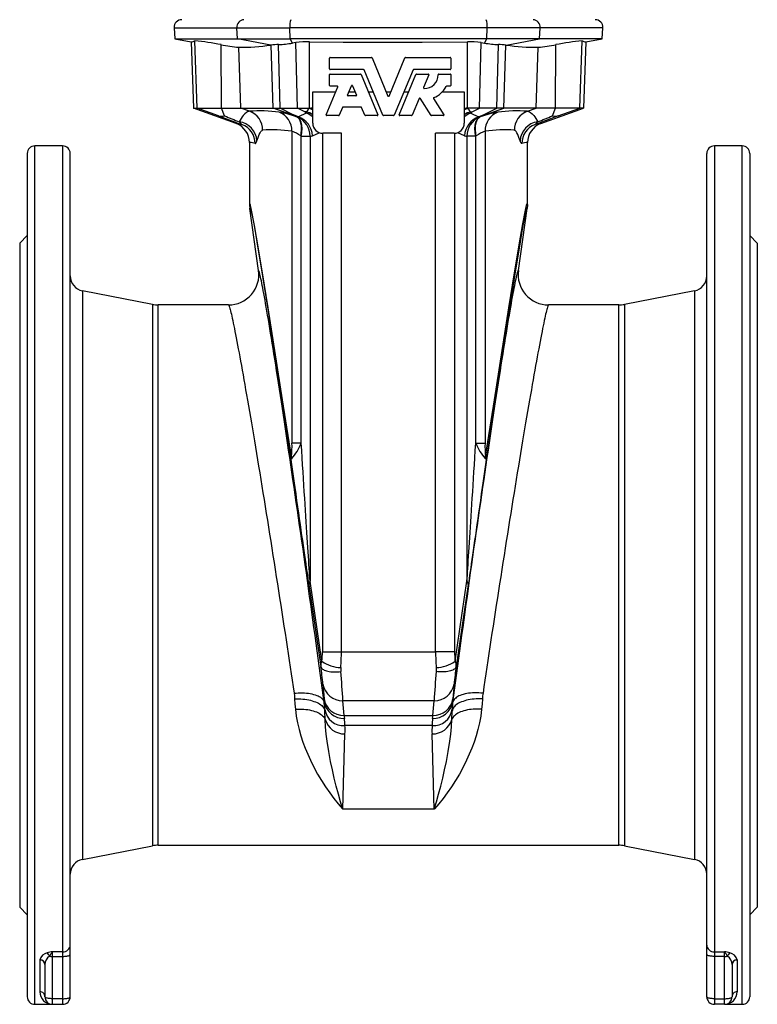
# Model space of a CAD drawing. Extents: x -134 to 794, y -63 to 1597.
# Tile 2 of 5: x -115 to 177, y 509 to 899. Entities that reach past the tile are written whole.
import ezdxf

# ---------------------------------------------------------------- set-up
doc = ezdxf.new("R2010")
doc.units = 0
doc.layers.get('0').update_dxf_attribs({"linetype": 'CONTINUOUS'})

msp = doc.modelspace()

# ---------------------------------------------------------------- linework, layer by layer
at = {"color": 7, "linetype": 'CONTINUOUS'}
for p, q in [((-54.12, 895.78), (-53.89, 891.37)), ((-54.12, 895.78), (-29.31, 895.78)), ((-29.31, 895.78), (-8.26, 895.78)), ((-29.09, 891.37), (-29.31, 895.78)), ((69.74, 895.78), (-8.26, 895.78)), ((-8.24, 891.37), (-8.26, 895.78)), ((69.72, 891.37), (69.74, 895.78)), ((90.78, 895.78), (69.74, 895.78)), ((90.57, 891.37), (90.78, 895.78)), ((115.6, 895.78), (90.78, 895.78)), ((115.37, 891.37), (115.6, 895.78)), ((-53.89, 891.37), (-47.4, 890.22)), ((-53.89, 891.37), (-29.09, 891.37)), ((-47.4, 890.22), (-46.48, 863.94)), ((-45.03, 863.94), (-45.96, 890.58)), ((-29.09, 891.37), (-8.24, 891.37)), ((-15.78, 888.89), (-29.09, 891.37)), ((69.72, 891.37), (-8.24, 891.37)), ((-7.3, 889.66), (-8.24, 891.37)), ((-5.94, 889.88), (-7.3, 889.66)), ((-5.3, 863.94), (-5.94, 889.88)), ((-0.5, 863.94), (-0.5, 890.19)), ((61.98, 863.94), (61.98, 890.19)), ((66.77, 863.94), (67.41, 889.88)), ((67.41, 889.88), (68.78, 889.66)), ((68.78, 889.66), (69.72, 891.37)), ((90.57, 891.37), (69.72, 891.37)), ((77.26, 888.89), (90.57, 891.37)), ((115.37, 891.37), (90.57, 891.37)), ((106.51, 863.94), (107.44, 890.58)), ((108.88, 890.22), (107.96, 863.94)), ((108.88, 890.22), (115.37, 891.37)), ((-35.41, 863.94), (-35.54, 889.05)), ((-27.7, 863.94), (-28.52, 888.02)), ((-15.73, 888.89), (-15.78, 888.89)), ((-14.87, 863.94), (-15.73, 888.89)), ((-12.17, 863.94), (-12.8, 889.08)), ((73.65, 863.94), (74.27, 889.08)), ((76.35, 863.94), (77.21, 888.89)), ((77.21, 888.89), (77.26, 888.89)), ((89.18, 863.94), (90, 888.02)), ((96.89, 863.94), (97.02, 889.05)), ((7.39, 879.42), (7.39, 883.74)), ((7.63, 883.98), (24.03, 883.98)), ((24.25, 883.83), (30.52, 868.7)), ((30.96, 868.7), (37.23, 883.83)), ((37.45, 883.98), (55.15, 883.98)), ((55.39, 883.74), (55.39, 879.42)), ((20.82, 879.18), (7.63, 879.18)), ((28.47, 861.09), (21.04, 879.03)), ((40.44, 879.03), (33, 861.09)), ((55.15, 879.18), (40.66, 879.18)), ((7.39, 872.85), (7.39, 877.17)), ((7.63, 877.41), (19.64, 877.41)), ((19.86, 877.26), (26.48, 861.27)), ((35, 861.27), (41.62, 877.26)), ((41.84, 877.41), (46.52, 877.41)), ((46.74, 877.08), (44.64, 872.02)), ((50.58, 877.41), (55.15, 877.41)), ((55.39, 877.17), (55.39, 872.85)), ((0.74, 870.3), (9.85, 870.3)), ((0.74, 857.94), (0.74, 870.3)), ((6.11, 861.27), (10.67, 872.28)), ((10.45, 872.61), (7.63, 872.61)), ((14.53, 869.07), (16.07, 872.78)), ((15.05, 870.3), (17.54, 870.3)), ((16.52, 872.78), (18.05, 869.07)), ((22.74, 870.3), (24.66, 870.3)), ((29.85, 870.3), (31.63, 870.3)), ((36.82, 870.3), (38.74, 870.3)), ((51.98, 870.3), (60.74, 870.3)), ((55.15, 872.61), (53.77, 872.61)), ((60.74, 870.3), (60.74, 857.94)), ((17.83, 868.74), (14.76, 868.74)), ((42.88, 867.76), (40.12, 861.09)), ((47.6, 861.05), (43.3, 867.79)), ((48.59, 867.73), (52.68, 861.31)), ((-46.48, 863.94), (-45.03, 863.94)), ((-29.53, 857.77), (-46.48, 863.94)), ((-45.03, 863.94), (-35.41, 863.94)), ((-36.5, 860.83), (-45.03, 863.94)), ((-35.41, 863.94), (-27.7, 863.94)), ((-34.16, 860.83), (-35.41, 863.94)), ((-27.7, 863.94), (-14.87, 863.94)), ((-24.3, 862.68), (-27.7, 863.94)), ((-14.87, 863.94), (-12.17, 863.94)), ((-7.95, 861.38), (-14.87, 863.94)), ((-12.17, 863.94), (-5.3, 863.94)), ((-7.2, 861.38), (-12.17, 863.94)), ((-5.3, 863.94), (-0.5, 863.94)), ((-2.44, 862.47), (-5.3, 863.94)), ((-1.79, 861.9), (-4.94, 860.49)), ((-2.44, 862.47), (-1.79, 861.9)), ((-1.71, 862.44), (-1.72, 862.4)), ((-0.5, 863.94), (0.03, 863.94)), ((-0.5, 863.7), (-0.5, 863.94)), ((0.74, 863.92), (0.03, 863.94)), ((12.5, 864.15), (11.23, 861.09)), ((19.87, 864.3), (12.72, 864.3)), ((21.36, 861.09), (20.09, 864.15)), ((60.74, 863.92), (61.45, 863.94)), ((61.98, 863.94), (61.45, 863.94)), ((66.77, 863.94), (61.98, 863.94)), ((61.98, 863.7), (61.98, 863.94)), ((63.19, 862.44), (63.2, 862.4)), ((63.92, 862.47), (63.27, 861.9)), ((63.27, 861.9), (66.42, 860.49)), ((63.92, 862.47), (66.77, 863.94)), ((73.65, 863.94), (66.77, 863.94)), ((68.67, 861.38), (73.65, 863.94)), ((69.43, 861.38), (76.35, 863.94)), ((76.35, 863.94), (73.65, 863.94)), ((89.18, 863.94), (76.35, 863.94)), ((85.78, 862.68), (89.18, 863.94)), ((96.89, 863.94), (89.18, 863.94)), ((91, 857.77), (107.96, 863.94)), ((95.64, 860.83), (96.89, 863.94)), ((106.51, 863.94), (96.89, 863.94)), ((97.97, 860.83), (106.51, 863.94)), ((107.96, 863.94), (106.51, 863.94)), ((-7.95, 861.38), (-5.58, 860.44)), ((-4.94, 860.49), (-7.2, 861.38)), ((-5.25, 860.33), (-5.58, 860.44)), ((11.01, 860.94), (6.33, 860.94)), ((26.26, 860.94), (21.58, 860.94)), ((32.78, 860.94), (28.7, 860.94)), ((39.9, 860.94), (35.22, 860.94)), ((52.48, 860.94), (47.8, 860.94)), ((66.42, 860.49), (68.67, 861.38)), ((66.73, 860.33), (67.05, 860.44)), ((69.43, 861.38), (67.05, 860.44)), ((-7.52, 854.8), (-7.52, 731.15)), ((0.65, 852.97), (3.35, 854.19)), ((60.83, 852.97), (58.13, 854.19)), ((68.99, 854.8), (68.99, 731.15)), ((-24.26, 850.25), (-24.26, 825.62)), ((-4.02, 852.93), (-3.81, 852.8)), ((-3.81, 852.8), (-0.33, 852.8)), ((-3.81, 731.15), (-3.81, 852.8)), ((-0.33, 852.8), (-0.33, 676.55)), ((4.57, 853.94), (4.57, 648.49)), ((12.09, 853.94), (4.74, 853.94)), ((12.09, 648.49), (12.09, 853.94)), ((56.74, 853.94), (49.39, 853.94)), ((49.39, 648.49), (49.39, 853.94)), ((56.91, 853.94), (56.91, 648.49)), ((61.81, 852.8), (61.81, 676.55)), ((65.29, 852.8), (61.81, 852.8)), ((65.5, 852.93), (65.29, 852.8)), ((65.29, 731.15), (65.29, 852.8)), ((85.74, 825.62), (85.74, 850.25)), ((-98.26, 848.94), (-109.26, 848.94)), ((-109.26, 508.94), (-109.26, 848.94)), ((-98.26, 848.94), (-98.26, 529.77)), ((170.74, 848.94), (159.74, 848.94)), ((159.74, 848.94), (159.74, 529.77)), ((170.74, 508.94), (170.74, 848.94)), ((-112.26, 845.94), (-112.26, 511.94)), ((-95.26, 532.4), (-95.26, 845.94)), ((156.74, 532.4), (156.74, 845.94)), ((173.74, 845.94), (173.74, 511.94)), ((-24.26, 825.62), (-24.16, 824.21)), ((-20.7, 799.61), (-24.16, 824.21)), ((82.18, 799.61), (85.64, 824.21)), ((85.74, 825.62), (85.64, 824.21)), ((-112.26, 813.44), (-115.26, 810.44)), ((176.74, 810.44), (173.74, 813.44)), ((-115.26, 810.44), (-115.26, 547.44)), ((176.74, 810.44), (176.74, 547.44)), ((-62.68, 786.16), (-90.41, 791.55)), ((-90.41, 791.55), (-90.41, 566.33)), ((151.88, 791.55), (124.16, 786.16)), ((151.88, 791.55), (151.88, 566.33)), ((-62.68, 786.16), (-62.68, 571.72)), ((-32.59, 785.94), (-60.39, 785.94)), ((-60.39, 571.94), (-60.39, 785.94)), ((121.87, 785.94), (94.07, 785.94)), ((121.87, 571.94), (121.87, 785.94)), ((124.16, 786.16), (124.16, 571.72)), ((-3.81, 731.15), (-7.52, 731.15)), ((65.29, 731.15), (68.99, 731.15)), ((-0.84, 675.16), (3.96, 642.7)), ((4.36, 644.79), (-0.33, 676.55)), ((57.12, 644.79), (61.81, 676.55)), ((62.31, 675.16), (57.52, 642.7)), ((4.57, 648.49), (12.09, 648.49)), ((12.09, 648.49), (49.39, 648.49)), ((56.91, 648.49), (49.39, 648.49)), ((4.79, 635.79), (5.23, 629.96)), ((56.69, 635.79), (56.25, 629.96)), ((5.34, 628.59), (5.21, 628.58)), ((48.77, 629.17), (12.71, 629.17)), ((13.15, 623.35), (12.71, 629.17)), ((48.33, 623.35), (48.77, 629.17)), ((56.13, 628.59), (56.26, 628.58)), ((5.51, 625.74), (5.53, 625.09)), ((5.65, 621.74), (5.53, 625.09)), ((55.82, 621.74), (55.95, 625.09)), ((55.97, 625.74), (55.95, 625.09)), ((13.15, 623.35), (48.33, 623.35)), ((47.99, 619.35), (13.49, 619.35)), ((12.6, 586.27), (13.51, 616.08)), ((48.87, 586.27), (47.97, 616.08)), ((48.87, 586.27), (12.6, 586.27)), ((-90.41, 566.33), (-62.68, 571.72)), ((-60.39, 571.94), (121.87, 571.94)), ((124.16, 571.72), (151.88, 566.33)), ((-115.26, 547.44), (-112.26, 544.44)), ((173.74, 544.44), (176.74, 547.44)), ((-95.26, 528.69), (-95.26, 532.4)), ((156.74, 528.69), (156.74, 532.4)), ((-98.26, 529.77), (-102.26, 529.77)), ((-102.26, 527.92), (-102.26, 529.77)), ((-102.26, 527.92), (-98.26, 527.92)), ((-102.26, 511.16), (-102.26, 527.92)), ((-98.26, 529.77), (-98.26, 527.92)), ((-98.26, 527.92), (-98.26, 511.16)), ((-95.26, 511.94), (-95.26, 528.69)), ((156.74, 511.94), (156.74, 528.69)), ((159.74, 529.77), (163.74, 529.77)), ((159.74, 529.77), (159.74, 527.92)), ((163.74, 527.92), (159.74, 527.92)), ((159.74, 527.92), (159.74, 511.16)), ((163.74, 527.92), (163.74, 529.77)), ((163.74, 511.16), (163.74, 527.92)), ((-107.26, 526.49), (-107.26, 513.88)), ((-105.26, 524.7), (-105.26, 511.94)), ((166.74, 524.7), (166.74, 511.94)), ((168.74, 526.49), (168.74, 513.88)), ((-98.26, 511.16), (-102.26, 511.16)), ((-102.26, 508.94), (-102.26, 511.16)), ((-98.26, 511.16), (-98.26, 508.94)), ((159.74, 511.16), (163.74, 511.16)), ((159.74, 511.16), (159.74, 508.94)), ((163.74, 508.94), (163.74, 511.16)), ((-109.26, 508.94), (-102.26, 508.94)), ((-102.26, 508.94), (-98.26, 508.94)), ((163.74, 508.94), (159.74, 508.94)), ((163.74, 508.94), (170.74, 508.94))]:
    msp.add_line(p, q, dxfattribs=at)
for points in [[(-0.5, 890.19), (12.82, 890.05), (26.14, 889.98), (44.06, 890.01), (61.98, 890.19)], [(-24.3, 862.68), (-24.64, 862.61), (-25.03, 862.45), (-25.46, 862.2), (-26.13, 861.66), (-26.78, 860.98), (-27.22, 860.41), (-27.63, 859.8), (-28.36, 858.47)], [(-1.71, 862.44), (-2.41, 862.47), (-2.44, 862.47)], [(0.03, 863.94), (-0.24, 863.82), (-0.5, 863.7)], [(61.45, 863.94), (61.72, 863.82), (61.98, 863.7)], [(63.19, 862.44), (63.89, 862.47), (63.92, 862.47)], [(85.78, 862.68), (86.12, 862.61), (86.51, 862.45), (86.94, 862.2), (87.61, 861.66), (88.25, 860.98), (88.69, 860.41), (89.1, 859.8), (89.83, 858.47)], [(-36.5, 860.83), (-34.66, 860.15), (-32.79, 859.45), (-30.86, 858.74), (-28.9, 858.01), (-27.27, 857.41)], [(-4.02, 852.93), (-3.88, 853.61), (-3.78, 854.3), (-3.71, 854.97), (-3.68, 855.62), (-3.68, 856.26), (-3.72, 856.86), (-3.8, 857.44), (-3.91, 857.98), (-4.05, 858.48), (-4.23, 858.94), (-4.45, 859.35), (-4.69, 859.7), (-4.96, 860.01), (-5.26, 860.25), (-5.58, 860.44)], [(-3.81, 852.8), (-3.68, 853.49), (-3.58, 854.17), (-3.51, 854.84), (-3.48, 855.49), (-3.48, 856.13), (-3.52, 856.74), (-3.59, 857.31), (-3.69, 857.85), (-3.82, 858.35), (-3.99, 858.81), (-4.19, 859.22), (-4.42, 859.58), (-4.67, 859.89), (-4.95, 860.14), (-5.25, 860.33)], [(65.29, 852.8), (65.16, 853.49), (65.06, 854.17), (64.99, 854.84), (64.96, 855.49), (64.96, 856.13), (64.99, 856.74), (65.06, 857.31), (65.17, 857.85), (65.3, 858.35), (65.47, 858.81), (65.67, 859.22), (65.89, 859.58), (66.15, 859.89), (66.43, 860.14), (66.73, 860.33)], [(65.5, 852.93), (65.36, 853.61), (65.26, 854.3), (65.19, 854.97), (65.16, 855.62), (65.16, 856.26), (65.2, 856.86), (65.27, 857.44), (65.39, 857.98), (65.53, 858.48), (65.71, 858.94), (65.92, 859.35), (66.17, 859.7), (66.44, 860.01), (66.73, 860.25), (67.05, 860.44)], [(97.97, 860.83), (96.14, 860.15), (94.26, 859.45), (92.34, 858.74), (90.38, 858.01), (88.75, 857.41)], [(-21.35, 850.95), (-20.9, 852.26), (-20.41, 853.46), (-20.1, 854.1), (-19.78, 854.63), (-19.55, 854.9), (-19.32, 855.08), (-19.08, 855.17)], [(82.83, 850.95), (82.38, 852.26), (81.89, 853.46), (81.58, 854.1), (81.26, 854.63), (81.03, 854.9), (80.8, 855.08), (80.55, 855.17)], [(-22.04, 849.89), (-21.91, 849.91), (-21.77, 850.04), (-21.62, 850.27), (-21.47, 850.61), (-21.35, 850.95)], [(83.52, 849.89), (83.38, 849.91), (83.24, 850.04), (83.1, 850.27), (82.95, 850.61), (82.83, 850.95)], [(-7.71, 725.96), (-11.17, 748.37), (-14.23, 767.97), (-16.88, 784.75), (-19.13, 798.69), (-20.98, 809.8), (-22.41, 818.05), (-23.44, 823.44), (-24.06, 825.96), (-24.26, 825.62)], [(-24.16, 824.21), (-23.97, 824.58), (-23.37, 822.09), (-22.36, 816.72), (-20.96, 808.49), (-19.15, 797.4), (-16.95, 783.46), (-14.34, 766.69), (-11.34, 747.08), (-7.95, 724.67)], [(69.19, 725.96), (72.65, 748.37), (75.7, 767.97), (78.36, 784.75), (80.61, 798.69), (82.45, 809.8), (83.89, 818.05), (84.92, 823.44), (85.53, 825.96), (85.74, 825.62)], [(85.64, 824.21), (85.44, 824.58), (84.84, 822.09), (83.84, 816.72), (82.43, 808.49), (80.63, 797.4), (78.42, 783.46), (75.82, 766.69), (72.82, 747.08), (69.43, 724.67)], [(5.21, 628.58), (4.84, 631.41), (4.46, 634.27), (4.07, 637.16), (3.68, 640.09), (3.29, 643.04), (2.88, 646.01), (2.48, 649.01), (2.07, 652.04), (1.65, 655.08), (1.23, 658.14), (0.81, 661.21), (0.39, 664.3), (-0.04, 667.4), (-0.48, 670.51), (-0.91, 673.63), (-1.35, 676.75), (-1.78, 679.87), (-2.22, 683), (-2.66, 686.12), (-3.1, 689.24), (-3.55, 692.35), (-3.99, 695.45), (-4.43, 698.55), (-4.87, 701.63), (-5.32, 704.7), (-5.76, 707.75), (-6.2, 710.78), (-6.63, 713.79), (-7.07, 716.78), (-7.5, 719.75), (-7.94, 722.68), (-8.36, 725.59), (-8.79, 728.47), (-9.21, 731.31), (-9.63, 734.12), (-10.05, 736.89), (-10.46, 739.62), (-10.86, 742.32), (-11.26, 744.96), (-11.66, 747.57), (-12.05, 750.13), (-12.44, 752.64), (-12.82, 755.1), (-13.19, 757.51), (-13.56, 759.87), (-13.92, 762.17), (-14.27, 764.42), (-14.62, 766.61), (-14.96, 768.74), (-15.29, 770.81), (-15.62, 772.81), (-15.93, 774.76), (-16.24, 776.63), (-16.54, 778.45), (-16.83, 780.19), (-17.11, 781.87), (-17.39, 783.47), (-17.65, 785.01), (-17.9, 786.47), (-18.15, 787.86), (-18.38, 789.18), (-18.61, 790.42), (-18.82, 791.59), (-19.03, 792.67), (-19.22, 793.69), (-19.41, 794.62), (-19.58, 795.48), (-19.74, 796.25), (-19.89, 796.95), (-20.03, 797.57), (-20.16, 798.1), (-20.28, 798.56), (-20.39, 798.93), (-20.49, 799.22), (-20.57, 799.43), (-20.64, 799.56), (-20.7, 799.61)], [(56.26, 628.58), (56.64, 631.41), (57.02, 634.27), (57.4, 637.16), (57.8, 640.09), (58.19, 643.04), (58.59, 646.01), (59, 649.01), (59.41, 652.04), (59.83, 655.08), (60.24, 658.14), (60.67, 661.21), (61.09, 664.3), (61.52, 667.4), (61.95, 670.51), (62.39, 673.63), (62.82, 676.75), (63.26, 679.87), (63.7, 683), (64.14, 686.12), (64.58, 689.24), (65.03, 692.35), (65.47, 695.45), (65.91, 698.55), (66.35, 701.63), (66.79, 704.7), (67.23, 707.75), (67.67, 710.78), (68.11, 713.79), (68.55, 716.78), (68.98, 719.75), (69.41, 722.68), (69.84, 725.59), (70.27, 728.47), (70.69, 731.31), (71.11, 734.12), (71.52, 736.89), (71.93, 739.62), (72.34, 742.32), (72.74, 744.96), (73.14, 747.57), (73.53, 750.13), (73.92, 752.64), (74.3, 755.1), (74.67, 757.51), (75.04, 759.87), (75.4, 762.17), (75.75, 764.42), (76.1, 766.61), (76.44, 768.74), (76.77, 770.81), (77.09, 772.81), (77.41, 774.76), (77.72, 776.63), (78.02, 778.45), (78.31, 780.19), (78.59, 781.87), (78.86, 783.47), (79.13, 785.01), (79.38, 786.47), (79.63, 787.86), (79.86, 789.18), (80.09, 790.42), (80.3, 791.59), (80.51, 792.67), (80.7, 793.69), (80.88, 794.62), (81.06, 795.48), (81.22, 796.25), (81.37, 796.95), (81.51, 797.57), (81.64, 798.1), (81.76, 798.56), (81.87, 798.93), (81.96, 799.22), (82.05, 799.43), (82.12, 799.56), (82.18, 799.61)], [(-32.59, 785.94), (-32.53, 785.9), (-32.46, 785.79), (-32.37, 785.61), (-32.28, 785.35), (-32.17, 785.02), (-32.05, 784.61), (-31.92, 784.13), (-31.78, 783.58), (-31.63, 782.96), (-31.47, 782.27), (-31.3, 781.5), (-31.12, 780.66), (-30.92, 779.76), (-30.72, 778.78), (-30.5, 777.73), (-30.28, 776.62), (-30.04, 775.44), (-29.8, 774.19), (-29.54, 772.88), (-29.28, 771.5), (-29.01, 770.06), (-28.73, 768.55), (-28.44, 766.99), (-28.14, 765.36), (-27.83, 763.67), (-27.51, 761.92), (-27.19, 760.12), (-26.86, 758.26), (-26.52, 756.35), (-26.17, 754.38), (-25.82, 752.36), (-25.45, 750.29), (-25.09, 748.17), (-24.71, 746), (-24.33, 743.79), (-23.95, 741.53), (-23.56, 739.23), (-23.16, 736.89), (-22.76, 734.5), (-22.35, 732.08), (-21.94, 729.62), (-21.53, 727.13), (-21.11, 724.6), (-20.68, 722.04), (-20.26, 719.46), (-19.83, 716.84), (-19.4, 714.2), (-18.96, 711.53), (-18.53, 708.84), (-18.09, 706.13), (-17.65, 703.4), (-17.21, 700.66), (-16.76, 697.9), (-16.32, 695.13), (-15.88, 692.34), (-15.44, 689.55), (-14.99, 686.75), (-14.55, 683.94), (-14.11, 681.13), (-13.67, 678.32), (-13.23, 675.51), (-12.8, 672.7), (-12.36, 669.89), (-11.93, 667.1), (-11.5, 664.31), (-11.07, 661.53), (-10.65, 658.76), (-10.23, 656.01), (-9.82, 653.27), (-9.41, 650.55), (-9, 647.85), (-8.6, 645.17), (-8.2, 642.51), (-7.81, 639.88), (-7.42, 637.28), (-7.04, 634.7), (-6.67, 632.16)], [(94.07, 785.94), (94.01, 785.9), (93.93, 785.79), (93.85, 785.61), (93.76, 785.35), (93.65, 785.02), (93.53, 784.61), (93.4, 784.13), (93.26, 783.58), (93.11, 782.96), (92.95, 782.27), (92.78, 781.5), (92.59, 780.66), (92.4, 779.76), (92.19, 778.78), (91.98, 777.73), (91.76, 776.62), (91.52, 775.44), (91.28, 774.19), (91.02, 772.88), (90.76, 771.5), (90.49, 770.06), (90.2, 768.55), (89.91, 766.99), (89.61, 765.36), (89.31, 763.67), (88.99, 761.92), (88.67, 760.12), (88.33, 758.26), (87.99, 756.35), (87.65, 754.38), (87.29, 752.36), (86.93, 750.29), (86.57, 748.17), (86.19, 746), (85.81, 743.79), (85.43, 741.53), (85.03, 739.23), (84.64, 736.89), (84.24, 734.5), (83.83, 732.08), (83.42, 729.62), (83, 727.13), (82.58, 724.6), (82.16, 722.04), (81.74, 719.46), (81.31, 716.84), (80.87, 714.2), (80.44, 711.53), (80, 708.84), (79.57, 706.13), (79.13, 703.4), (78.68, 700.66), (78.24, 697.9), (77.8, 695.13), (77.36, 692.34), (76.91, 689.55), (76.47, 686.75), (76.03, 683.94), (75.59, 681.13), (75.15, 678.32), (74.71, 675.51), (74.27, 672.7), (73.84, 669.89), (73.41, 667.1), (72.98, 664.31), (72.55, 661.53), (72.13, 658.76), (71.71, 656.01), (71.29, 653.27), (70.88, 650.55), (70.48, 647.85), (70.07, 645.17), (69.68, 642.51), (69.29, 639.88), (68.9, 637.28), (68.52, 634.7), (68.15, 632.16)], [(-0.33, 676.55), (-0.41, 677.71), (-0.49, 678.95), (-0.57, 680.27), (-0.66, 681.68), (-0.76, 683.17), (-0.86, 684.74), (-0.97, 686.39), (-1.08, 688.12), (-1.2, 689.93), (-1.32, 691.82), (-1.44, 693.78), (-1.57, 695.81), (-1.71, 697.92), (-1.85, 700.1), (-1.99, 702.34), (-2.14, 704.66), (-2.29, 707.04), (-2.44, 709.48), (-2.6, 711.99), (-2.77, 714.56), (-2.93, 717.19), (-3.1, 719.87), (-3.28, 722.62), (-3.45, 725.41), (-3.63, 728.25), (-3.81, 731.15)], [(61.81, 676.55), (61.88, 677.71), (61.97, 678.95), (62.05, 680.27), (62.14, 681.68), (62.24, 683.17), (62.34, 684.74), (62.45, 686.39), (62.56, 688.12), (62.67, 689.93), (62.8, 691.82), (62.92, 693.78), (63.05, 695.81), (63.19, 697.92), (63.32, 700.1), (63.47, 702.34), (63.61, 704.66), (63.77, 707.04), (63.92, 709.48), (64.08, 711.99), (64.24, 714.56), (64.41, 717.19), (64.58, 719.87), (64.75, 722.62), (64.93, 725.41), (65.11, 728.25), (65.29, 731.15)], [(-7.95, 724.67), (-7.95, 724.68), (-7.86, 724.87), (-7.58, 725.09)], [(-7.95, 724.67), (-7.55, 721.84), (-7.15, 719.06), (-6.76, 716.34), (-6.39, 713.67), (-6.01, 711.07), (-5.65, 708.52), (-5.3, 706.04), (-4.95, 703.63), (-4.61, 701.28), (-4.29, 699), (-3.97, 696.8), (-3.66, 694.66), (-3.37, 692.6), (-3.08, 690.61), (-2.81, 688.7), (-2.54, 686.87), (-2.29, 685.11), (-2.05, 683.44), (-1.81, 681.85), (-1.59, 680.34), (-1.39, 678.92), (-1.19, 677.58), (-1.01, 676.33), (-0.84, 675.16)], [(69.43, 724.67), (69.03, 721.84), (68.63, 719.06), (68.24, 716.34), (67.86, 713.67), (67.49, 711.07), (67.13, 708.52), (66.77, 706.04), (66.43, 703.63), (66.09, 701.28), (65.77, 699), (65.45, 696.8), (65.14, 694.66), (64.85, 692.6), (64.56, 690.61), (64.28, 688.7), (64.02, 686.87), (63.77, 685.11), (63.52, 683.44), (63.29, 681.85), (63.07, 680.34), (62.87, 678.92), (62.67, 677.58), (62.49, 676.33), (62.31, 675.16)], [(69.43, 724.67), (69.43, 724.68), (69.34, 724.87), (69.06, 725.09)], [(3.96, 642.7), (4.04, 642.44), (4.18, 642.18), (4.38, 641.94), (4.64, 641.72), (4.96, 641.51), (5.33, 641.31), (5.75, 641.14), (6.22, 640.99), (6.73, 640.86), (7.28, 640.75), (7.87, 640.67), (8.49, 640.61), (9.13, 640.58), (9.8, 640.57), (10.49, 640.59), (11.18, 640.63), (11.88, 640.7)], [(11.88, 642.33), (11.85, 641.51), (11.88, 640.7)], [(57.52, 642.7), (57.44, 642.44), (57.3, 642.18), (57.1, 641.94), (56.84, 641.72), (56.52, 641.51), (56.15, 641.31), (55.73, 641.14), (55.26, 640.99), (54.75, 640.86), (54.2, 640.75), (53.61, 640.67), (52.99, 640.61), (52.34, 640.58), (51.68, 640.57), (50.99, 640.59), (50.3, 640.63), (49.6, 640.7)], [(49.6, 642.33), (49.63, 641.51), (49.6, 640.7)], [(-6.67, 632.16), (-5.82, 632.23), (-4.98, 632.28), (-4.14, 632.31), (-3.32, 632.3), (-2.52, 632.27), (-1.73, 632.21), (-0.97, 632.13), (-0.24, 632.02), (0.45, 631.88), (1.11, 631.71), (1.74, 631.53), (2.32, 631.32), (2.85, 631.08), (3.34, 630.83), (3.77, 630.56), (4.15, 630.26), (4.48, 629.95), (4.75, 629.63), (4.96, 629.29), (5.12, 628.94), (5.21, 628.58)], [(-6.67, 632.16), (-6.53, 631.06), (-6.45, 629.96)], [(68.15, 632.16), (67.3, 632.23), (66.46, 632.28), (65.62, 632.31), (64.8, 632.3), (63.99, 632.27), (63.21, 632.21), (62.45, 632.13), (61.72, 632.02), (61.03, 631.88), (60.36, 631.71), (59.74, 631.53), (59.16, 631.32), (58.63, 631.08), (58.14, 630.83), (57.71, 630.56), (57.33, 630.26), (57, 629.95), (56.73, 629.63), (56.51, 629.29), (56.36, 628.94), (56.26, 628.58)], [(68.15, 632.16), (68.01, 631.06), (67.93, 629.96)], [(-6.45, 629.96), (-5.62, 629.98), (-4.79, 629.96), (-3.97, 629.93), (-3.16, 629.86), (-2.36, 629.77), (-1.59, 629.65), (-0.84, 629.51), (-0.12, 629.35), (0.58, 629.16), (1.24, 628.94), (1.86, 628.71), (2.44, 628.45), (2.98, 628.18), (3.47, 627.89), (3.91, 627.58), (4.31, 627.26), (4.65, 626.92), (4.94, 626.57), (5.17, 626.21), (5.35, 625.84), (5.47, 625.47), (5.53, 625.09)], [(-6.45, 629.96), (-6.32, 627.87), (-6.12, 625.81)], [(5.53, 625.09), (5.41, 626.83), (5.21, 628.58)], [(67.93, 629.96), (67.1, 629.98), (66.27, 629.96), (65.45, 629.93), (64.64, 629.86), (63.84, 629.77), (63.07, 629.65), (62.32, 629.51), (61.59, 629.35), (60.9, 629.16), (60.24, 628.94), (59.62, 628.71), (59.04, 628.45), (58.5, 628.18), (58.01, 627.89), (57.57, 627.58), (57.17, 627.26), (56.83, 626.92), (56.54, 626.57), (56.31, 626.21), (56.13, 625.84), (56.01, 625.47), (55.95, 625.09)], [(55.95, 625.09), (56.07, 626.83), (56.26, 628.58)], [(67.93, 629.96), (67.8, 627.87), (67.6, 625.81)], [(-6.12, 625.81), (-5.29, 625.85), (-4.46, 625.87), (-3.64, 625.86), (-2.83, 625.82), (-2.03, 625.75), (-1.26, 625.65), (-0.51, 625.52), (0.22, 625.37), (0.91, 625.18), (1.57, 624.98), (2.19, 624.74), (2.77, 624.49), (3.3, 624.21), (3.79, 623.91), (4.24, 623.59), (4.63, 623.25), (4.97, 622.89), (5.25, 622.52), (5.48, 622.14), (5.65, 621.74)], [(-6.12, 625.81), (-5.75, 623.09), (-5.26, 620.43), (-4.64, 617.83), (-3.93, 615.31), (-3.11, 612.79), (-2.2, 610.34), (-1.23, 607.97), (-0.19, 605.67), (1.21, 602.86), (2.69, 600.16), (4.23, 597.58), (5.81, 595.12), (7.47, 592.73), (9.16, 590.46), (10.86, 588.32), (12.58, 586.3), (12.6, 586.27)], [(67.6, 625.81), (67.23, 623.09), (66.73, 620.43), (66.12, 617.83), (65.41, 615.31), (64.59, 612.79), (63.68, 610.34), (62.7, 607.97), (61.66, 605.67), (60.26, 602.86), (58.79, 600.16), (57.25, 597.58), (55.66, 595.12), (54.01, 592.73), (52.32, 590.46), (50.61, 588.32), (48.9, 586.3), (48.87, 586.27)], [(67.6, 625.81), (66.77, 625.85), (65.94, 625.87), (65.11, 625.86), (64.3, 625.82), (63.51, 625.75), (62.74, 625.65), (61.98, 625.52), (61.26, 625.37), (60.57, 625.18), (59.91, 624.98), (59.29, 624.74), (58.71, 624.49), (58.17, 624.21), (57.68, 623.91), (57.24, 623.59), (56.85, 623.25), (56.51, 622.89), (56.23, 622.52), (56, 622.14), (55.82, 621.74)], [(12.6, 586.27), (12.59, 586.31), (11.74, 589.2), (10.9, 592.19), (10.08, 595.28), (9.28, 598.47), (8.51, 601.76), (7.8, 605.16), (7.07, 609.08), (6.45, 613.15), (6.1, 615.95), (5.83, 618.81), (5.65, 621.74)], [(48.87, 586.27), (48.88, 586.31), (49.73, 589.2), (50.57, 592.19), (51.4, 595.28), (52.2, 598.47), (52.96, 601.76), (53.68, 605.16), (54.41, 609.08), (55.03, 613.15), (55.38, 615.95), (55.65, 618.81), (55.82, 621.74)], [(-98.26, 527.92), (-97.83, 527.92), (-97.42, 527.95), (-97.01, 527.99), (-96.64, 528.04), (-96.3, 528.11), (-95.99, 528.18), (-95.74, 528.27), (-95.53, 528.37), (-95.38, 528.47), (-95.29, 528.58), (-95.26, 528.69)], [(159.74, 527.92), (159.31, 527.92), (158.89, 527.95), (158.49, 527.99), (158.12, 528.04), (157.77, 528.11), (157.47, 528.18), (157.22, 528.27), (157.01, 528.37), (156.86, 528.47), (156.77, 528.58), (156.74, 528.69)], [(-102.26, 511.16), (-102.69, 511.17), (-103.11, 511.19), (-103.51, 511.23), (-103.88, 511.29), (-104.23, 511.35), (-104.53, 511.43), (-104.78, 511.52), (-104.99, 511.62), (-105.14, 511.72), (-105.23, 511.83), (-105.26, 511.94)], [(-98.26, 511.16), (-97.83, 511.17), (-97.42, 511.19), (-97.01, 511.23), (-96.64, 511.29), (-96.3, 511.35), (-95.99, 511.43), (-95.74, 511.52), (-95.53, 511.62), (-95.38, 511.72), (-95.29, 511.83), (-95.26, 511.94)], [(159.74, 511.16), (159.31, 511.17), (158.89, 511.19), (158.49, 511.23), (158.12, 511.29), (157.77, 511.35), (157.47, 511.43), (157.22, 511.52), (157.01, 511.62), (156.86, 511.72), (156.77, 511.83), (156.74, 511.94)], [(163.74, 511.16), (164.17, 511.17), (164.58, 511.19), (164.99, 511.23), (165.36, 511.29), (165.7, 511.35), (166.01, 511.43), (166.26, 511.52), (166.47, 511.62), (166.62, 511.72), (166.71, 511.83), (166.74, 511.94)]]:
    msp.add_lwpolyline(points, dxfattribs=at)
for centre, radius, start, end in [((-51.13, 895.94), 3, 90, 183), ((-26.38, 896), 2.94, 91.9422, 184.2981), ((0.93, 896.52), 9.23, 164.8186, 184.6036), ((60.55, 896.52), 9.23, 355.3964, 15.1814), ((87.85, 896), 2.94, 355.7019, 88.0578), ((112.61, 895.94), 3, 357, 90), ((-47.11, 892.11), 1.91, 261.135, 306.6518), ((-57.01, 779.29), 111.84, 78.931, 84.3301), ((-14.64, 932.86), 43.81, 272.4066, 279.641), ((-1.35, 857.72), 32.49, 88.5061, 98.1148), ((62.83, 857.72), 32.49, 81.8852, 91.4939), ((76.11, 932.86), 43.81, 260.359, 267.5934), ((118.49, 779.29), 111.84, 95.6699, 101.069), ((108.58, 892.11), 1.91, 233.3482, 278.865), ((-18.69, 979.56), 92.07, 259.4561, 263.871), ((-27.68, 969.52), 81.5, 269.4053, 278.3916), ((-12.32, 858.53), 30.56, 90.8876, 96.4064), ((73.8, 858.53), 30.56, 83.5936, 89.1124), ((89.16, 969.52), 81.5, 261.6084, 270.5947), ((80.17, 979.56), 92.07, 276.129, 280.5439), ((7.63, 883.74), 0.24, 90, 180), ((24.03, 883.74), 0.24, 22.5, 90), ((37.45, 883.74), 0.24, 90, 157.5), ((55.15, 883.74), 0.24, 0, 90), ((7.63, 879.42), 0.24, 180, 270), ((20.82, 878.94), 0.24, 22.5, 90), ((40.66, 878.94), 0.24, 90, 157.5), ((55.15, 879.42), 0.24, 270, 0), ((7.63, 877.17), 0.24, 90, 180), ((19.64, 877.17), 0.24, 22.5, 90), ((41.84, 877.17), 0.24, 90, 157.5), ((45.07, 876.96), 5.28, 267.7158, 2.1429), ((46.52, 877.17), 0.24, 337.5, 90), ((50.58, 877.17), 0.24, 90, 182.1429), ((55.15, 877.17), 0.24, 0, 90), ((7.63, 872.85), 0.24, 180, 270), ((10.45, 872.37), 0.24, 337.5, 90), ((16.29, 872.69), 0.24, 22.5, 157.5), ((44.87, 871.93), 0.24, 157.5, 267.7158), ((45.07, 876.96), 9.6, 292.2564, 332.1713), ((53.77, 872.37), 0.24, 90, 152.1713), ((55.15, 872.85), 0.24, 270, 0), ((14.76, 868.98), 0.24, 157.5, 270), ((17.83, 868.98), 0.24, 270, 22.5), ((30.74, 868.79), 0.24, 202.5, 337.5), ((43.1, 867.66), 0.24, 32.5, 157.5), ((48.79, 867.85), 0.24, 112.2564, 212.5), ((-20.32, 802.38), 60.44, 82.6251, 93.7789), ((-27.09, 855.17), 8.01, 359.9792, 69.6516), ((-21.89, 813.52), 49.68, 70.8331, 79.1819), ((-15.44, 854.93), 7.92, 359.007, 68.7285), ((-12.65, 863.84), 11.02, 349.8988, 352.4989), ((-4.35, 854.39), 7.93, 50.1272, 71.2411), ((-3.7, 854.61), 8.04, 56.4587, 75.7147), ((-1.72, 862.09), 0.343, 75.3265, 89.1687), ((0.43, 861.74), 2.17, 115.5211, 161.7291), ((-3.68, 854.66), 8.03, 56.6357, 75.2407), ((-2.13, 857.34), 6.57, 64.1454, 75.7022), ((12.72, 864.06), 0.24, 90, 157.5), ((19.87, 864.06), 0.24, 22.5, 90), ((63.6, 857.34), 6.57, 104.2978, 115.8546), ((65.15, 854.66), 8.03, 104.7593, 123.3643), ((65.18, 854.61), 8.04, 104.2853, 123.5413), ((65.82, 854.39), 7.93, 108.7589, 129.8728), ((61.05, 861.74), 2.17, 18.2709, 64.4789), ((63.2, 862.09), 0.343, 90.8313, 104.6735), ((74.12, 863.84), 11.02, 187.5011, 190.1012), ((83.36, 813.52), 49.68, 100.8181, 109.1669), ((76.91, 854.93), 7.92, 111.2715, 180.993), ((81.8, 802.38), 60.44, 86.2211, 97.3749), ((88.57, 855.17), 8.01, 110.3484, 180.0208), ((-35.33, 866.83), 6.11, 258.9871, 281.0129), ((89.93, 1157.81), 321.86, 247.3234, 248.4391), ((-29.4, 850.48), 8.06, 3.3733, 82.585), ((-25.71, 860.09), 3.1, 211.3903, 239.7205), ((-7.57, 864.91), 3.55, 263.8988, 276.1012), ((-5.27, 860.76), 0.432, 272.6348, 320.3021), ((-8.2, 853.03), 7.87, 358.2851, 67.9904), ((-7.74, 852.57), 8.4, 2.7213, 70.4763), ((6.33, 861.18), 0.24, 157.5, 270), ((11.01, 861.18), 0.24, 270, 337.5), ((21.58, 861.18), 0.24, 202.5, 270), ((26.26, 861.18), 0.24, 270, 22.5), ((28.7, 861.18), 0.24, 202.5, 270), ((32.78, 861.18), 0.24, 270, 337.5), ((35.22, 861.18), 0.24, 157.5, 270), ((39.9, 861.18), 0.24, 270, 337.5), ((47.8, 861.18), 0.24, 212.5, 270), ((52.48, 861.18), 0.24, 270, 32.5), ((69.22, 852.57), 8.4, 109.5237, 177.2787), ((69.68, 853.03), 7.87, 112.0096, 181.7149), ((66.75, 860.76), 0.432, 219.6979, 267.3652), ((69.05, 864.91), 3.55, 263.8988, 276.1012), ((90.87, 850.48), 8.06, 97.415, 176.6267), ((87.19, 860.09), 3.1, 300.2795, 328.6097), ((-28.45, 1157.81), 321.86, 291.5609, 292.6766), ((96.81, 866.83), 6.11, 258.9871, 281.0129), ((-29.09, 853.28), 4.51, 66.2153, 95.5253), ((-32.26, 850.25), 8, 359.9993, 70.0053), ((-30.02, 849.92), 7.97, 359.778, 69.8727), ((-15.15, 796.72), 58.58, 82.5087, 93.8386), ((-13.68, 839.09), 16.87, 55.0813, 68.5701), ((4.74, 857.94), 4, 180, 270), ((56.74, 857.94), 4, 270, 0), ((75.16, 839.09), 16.87, 111.4299, 124.9187), ((76.63, 796.72), 58.58, 86.1614, 97.4913), ((91.49, 849.92), 7.97, 110.1273, 180.222), ((93.74, 850.25), 8, 109.9947, 180.0007), ((90.57, 853.28), 4.51, 84.4747, 113.7847), ((-23.83, 845.92), 4.35, 65.7757, 95.7155), ((-0.17, 854.71), 1.92, 265.0692, 295.036), ((61.64, 854.71), 1.92, 244.964, 274.9308), ((85.31, 845.92), 4.35, 84.2845, 114.2243), ((-109.26, 845.94), 3, 90, 180), ((-98.26, 845.94), 3, 0, 90), ((159.74, 845.94), 3, 90, 180), ((170.74, 845.94), 3, 0, 90), ((-32.59, 797.94), 12, 270.0019, 7.9872), ((94.07, 797.94), 12, 172.0128, 269.9981), ((-89.26, 797.44), 6, 180, 259), ((150.74, 797.44), 6, 281, 0), ((-60.39, 797.94), 12, 259, 270), ((121.87, 797.94), 12, 270, 281), ((-30.38, 729.4), 22.93, 351.3876, 4.3853), ((-23.61, 739.26), 21.39, 318.5295, 337.7239), ((85.09, 739.26), 21.39, 202.2761, 221.4705), ((91.86, 729.4), 22.93, 175.6147, 188.6124), ((-5.61, 724.9), 2.35, 153.1141, 185.5616), ((-0.14, 726.62), 7.6, 184.9956, 191.6318), ((61.62, 726.62), 7.6, 348.3682, 355.0044), ((67.09, 724.9), 2.35, 354.4384, 26.8859), ((1.14, 675.23), 1.97, 138.0353, 182.1266), ((60.34, 675.23), 1.97, 357.8734, 41.9647), ((-27.16, 648.46), 31.73, 353.362, 0.0563), ((-75.81, 648.44), 87.9, 356.0131, 0.035), ((137.29, 648.44), 87.9, 179.965, 183.9869), ((88.64, 648.46), 31.73, 179.9437, 186.638), ((7.8, 643.05), 3.86, 153.1206, 185.1868), ((12.39, 656.57), 14.25, 235.7229, 267.9531), ((49.09, 656.57), 14.25, 272.0469, 304.2771), ((53.68, 643.05), 3.86, 354.8132, 26.8794), ((-165.89, 618.76), 171.53, 5.6958, 8.0218), ((-469.18, 600.19), 482.76, 3.4424, 4.8134), ((530.66, 600.19), 482.76, 175.1866, 176.5576), ((227.37, 618.76), 171.53, 171.9782, 174.3042), ((12.56, 637.04), 7.87, 189.1598, 271.1147), ((48.92, 637.04), 7.87, 268.8853, 350.8402), ((81.93, 635.81), 76.92, 184.3621, 185.3896), ((12.99, 631.22), 7.87, 189.1598, 271.1146), ((12.97, 629.94), 7.74, 190.0586, 272.1965), ((-49.28, 623.91), 54.82, 1.9086, 4.895), ((48.51, 629.94), 7.74, 267.8035, 349.9414), ((48.48, 631.22), 7.87, 268.8854, 350.8402), ((110.76, 623.91), 54.82, 175.105, 178.0914), ((-20.45, 635.81), 76.92, 354.6104, 355.6379), ((12.97, 626.87), 7.54, 188.6726, 274.0125), ((48.51, 626.87), 7.54, 265.9875, 351.3274), ((13.2, 623.93), 7.86, 196.171, 272.2189), ((66.6, 628.24), 53.67, 185.2304, 186.4595), ((-29.59, 617.33), 43.13, 2.6891, 6.4892), ((48.28, 623.93), 7.86, 267.7811, 343.829), ((91.06, 617.33), 43.13, 173.5108, 177.3109), ((-5.12, 628.24), 53.67, 353.5405, 354.7696), ((-34.58, 617.53), 48.11, 358.2662, 2.1663), ((96.06, 617.53), 48.11, 177.8337, 181.7338), ((-60.39, 559.94), 12, 90, 101), ((121.87, 559.94), 12, 79, 90), ((-89.26, 560.44), 6, 101, 180), ((150.74, 560.44), 6, 0, 79), ((-98.07, 532.58), 2.82, 266.1542, 356.3766), ((159.55, 532.58), 2.82, 183.6234, 273.8458), ((-103.81, 525.8), 3.52, 98.627, 168.6642), ((-101.45, 524.78), 3.81, 122.6511, 181.2554), ((-95.65, 497.43), 33.01, 101.5463, 105.2583), ((-106.21, 527.16), 2.82, 17.0513, 48.5819), ((-88.71, 518.97), 17.33, 141.4494, 148.6555), ((-102.28, 538.64), 10.72, 263.4323, 270.1142), ((157.13, 497.43), 33.01, 74.7417, 78.4537), ((150.18, 518.97), 17.33, 31.3445, 38.5506), ((163.76, 538.64), 10.72, 269.8858, 276.5677), ((167.69, 527.16), 2.82, 131.4181, 162.9487), ((162.93, 524.78), 3.81, 358.7446, 57.3489), ((165.29, 525.8), 3.52, 11.3358, 81.373), ((-107.16, 524.59), 1.9, 3.1571, 93.0742), ((168.64, 524.59), 1.9, 86.9258, 176.8429), ((-109.26, 511.94), 3, 180, 270), ((-102.29, 513.91), 4.97, 180.3132, 270.3569), ((-107.23, 511.91), 1.97, 0.8225, 90.8673), ((-102.26, 511.94), 3, 180, 270), ((-98.26, 511.94), 3, 270, 0), ((159.74, 511.94), 3, 180, 270), ((163.77, 513.91), 4.97, 269.6431, 359.6868), ((163.74, 511.94), 3, 270, 0), ((168.71, 511.91), 1.97, 89.1327, 179.1775), ((170.74, 511.94), 3, 270, 0)]:
    msp.add_arc(centre, radius, start, end, dxfattribs=at)

doc.saveas('drawing.dxf')
